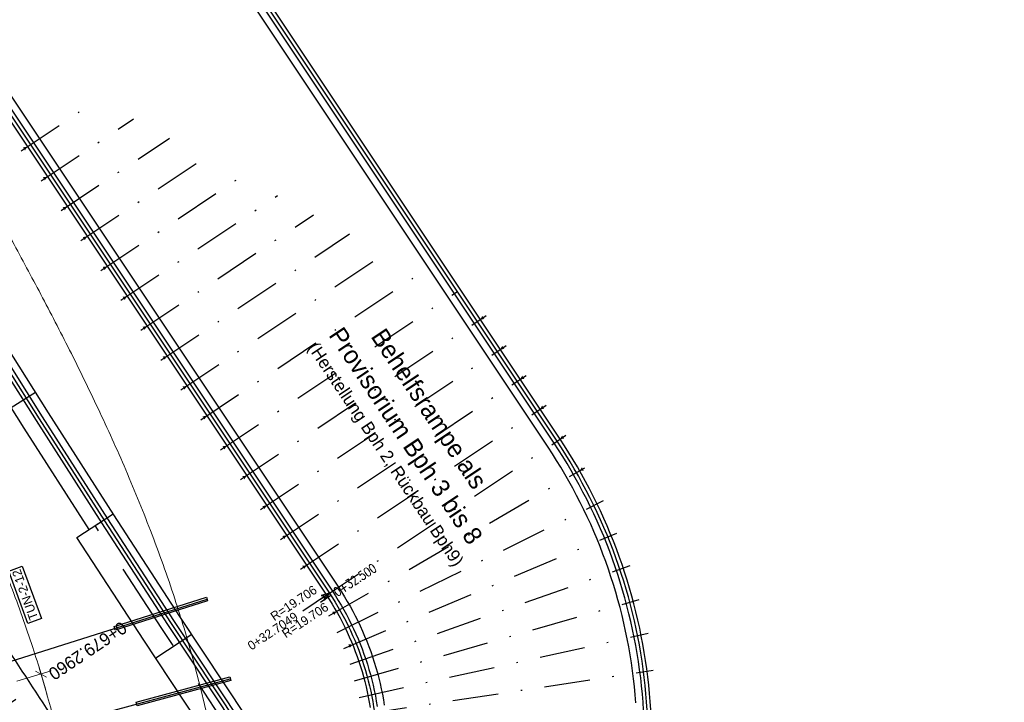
# Model space of a CAD drawing. Header units: metres. Extents: x 3458045 to 3462392, y 5482308 to 5484762.
# Tile 108 of 256: x 3459797 to 3459865, y 5483538 to 5483585. Entities that reach past the tile are written whole.
import ezdxf
from ezdxf.enums import TextEntityAlignment as Align

# ---------------------------------------------------------------- set-up
doc = ezdxf.new("R2010")
doc.units = ezdxf.units.M
for name, pattern in [('AUSGEZOGEN', [2, 1, 1]), ('STRICHPUNKT2', [12.7, 6.35, -3.175, 0, -3.175]), ('VERDECKT', [9.525, 6.35, -3.175])]:
    doc.linetypes.add(name, pattern=pattern)
doc.layers.get('0').update_dxf_attribs({"linetype": 'CONTINUOUS'})
for name, color, linetype in [('-SP_TEXT', 2, 'CONTINUOUS'), ('SP_AXIS', 7, 'CONTINUOUS'), ('SP_BAUGRUBE-ANKER', 211, 'AUSGEZOGEN'), ('SP_BAUGRUBE-VERBAU', 210, 'AUSGEZOGEN'), ('SP_BW5xx-StwRheinuferstraße', 7, 'CONTINUOUS'), ('SP_TEXT', 2, 'CONTINUOUS'), ('SP_Verbau', 212, 'CONTINUOUS'), ('SP_VERM', 1, 'CONTINUOUS'), ('T__AXIS', 3, 'CONTINUOUS')]:
    doc.layers.add(name, color=color, linetype=linetype)
doc.styles.add('K_ISOCP', font='k_isocp.shx')
doc.styles.add('SIMPLEX8', font='simplexd.shx', dxfattribs={"width": 0.8})
doc.linetypes.add('ZICKZACK', pattern='A,0.00254,-5.08,[131,ltypeshp.shx,S=5.08,R=0,X=-5.08,Y=0],-10.16,[131,ltypeshp.shx,S=5.08,R=180,X=5.08,Y=0],-5.08', length=20.32254)

# ---------------------------------------------------------------- blocks, each defined once
blk = doc.blocks.new('kmr_li')
at = {"color": 1, "linetype": 'Continuous'}
blk.add_line((0, 0), (0, 3.571), dxfattribs=at)
at = {"color": 1}
for p, q in [((0, 0), (-0.306, 0.907)), ((-0.306, 0.907), (0, 0.519)), ((0, 0), (0.306, 0.907)), ((0.306, 0.907), (0, 0.519))]:
    blk.add_line(p, q, dxfattribs=at)
at = {"color": 1, "linetype": 'Continuous', "style": 'K_ISOCP'}
blk.add_attdef('STATION', text='', height=1, rotation=270.0001, dxfattribs=at).set_placement((0, 4.404), align=Align.MIDDLE_RIGHT)
blk.add_attdef('PARAUL', text='', height=1, rotation=270.0001, dxfattribs=at).set_placement((-0.5, 1), align=Align.TOP_RIGHT)
blk.add_attdef('PARAOL', text='', height=1, rotation=270.0001, dxfattribs=at).set_placement((0.5, 1), align=Align.BOTTOM_RIGHT)
blk = doc.blocks.new('SOF_BEMSTR1')
at = {"color": 0, "linetype": 'ByBlock', "lineweight": -2}
for p, q in [((0, 20), (0, -8.5)), ((-5, 0), (5, 0)), ((3.535, 3.535), (-3.535, -3.535))]:
    blk.add_line(p, q, dxfattribs=at)
blk = doc.blocks.new('A$C288940E1')
at = {"layer": 'SP_Verbau'}
blk.add_line((0, 0), (-10.404, -4.692), dxfattribs=at)
blk.add_lwpolyline([(-10.435, -4.623), (-10.373, -4.76), (-6.905, -3.196), (-6.967, -3.059)], close=True, dxfattribs=at)
blk = doc.blocks.new('SOFI-PFV')
at = {"color": 0, "linetype": 'Continuous'}
blk.add_solid([(-0.0625, 0.125), (0.0625, 0.125), (0, 0)], dxfattribs=at)
blk = doc.blocks.new('kmr_i')
at = {"color": 1, "linetype": 'Continuous'}
blk.add_line((0, 0), (0, 1.416438), dxfattribs=at)
at = {"color": 1, "linetype": 'Continuous', "style": 'SIMPLEX8', "width": 0.8}
blk.add_attdef('STATION', text='', height=1, rotation=270.00005842, dxfattribs=at).set_placement((0, -0.50985), align=Align.MIDDLE_LEFT)

msp = doc.modelspace()

# ---------------------------------------------------------------- linework, layer by layer
at = {"layer": 'SP_AXIS'}
msp.add_lwpolyline([(3459960.261, 5483335.525), (3459897.6578, 5483409.3092, -0.0002745), (3459888.5671, 5483420.0314, -0.0008234), (3459879.5, 5483430.7736, -0.0013723), (3459870.4801, 5483441.5555, -0.0019212), (3459861.5315, 5483452.3965, -0.0024701), (3459852.6785, 5483463.3157, -0.003019), (3459843.9458, 5483474.3314, -0.0035679), (3459835.3591, 5483485.4612, -0.0004406), (3459834.3927, 5483486.7352, -0.0126207), (3459807.8943, 5483523.6332, -0.0004406), (3459806.9957, 5483524.956, -0.0035679), (3459799.1926, 5483536.6485, -0.003019), (3459791.5441, 5483548.4428, -0.0024701), (3459784.0256, 5483560.3204, -0.0019212), (3459776.6117, 5483572.2636, -0.0013723), (3459769.2766, 5483584.2553, -0.0008234), (3459761.9942, 5483596.2792, -0.0002745)], format="xyb", dxfattribs=at)
at = {"layer": 'SP_BAUGRUBE-ANKER', "linetype": 'STRICHPUNKT2', "ltscale": 0.5}
for p, q in [((3459796.9447, 5483576.1382), (3459802.2577, 5483579.6859)), ((3459798.333, 5483574.0591), (3459804.7636, 5483578.353)), ((3459799.7213, 5483571.98), (3459807.2694, 5483577.0202)), ((3459801.1096, 5483569.9009), (3459809.7753, 5483575.6874)), ((3459802.4979, 5483567.8218), (3459812.2812, 5483574.3545)), ((3459803.8862, 5483565.7427), (3459814.7871, 5483573.0217)), ((3459805.2745, 5483563.6636), (3459817.293, 5483571.6889)), ((3459806.6628, 5483561.5845), (3459819.7988, 5483570.356)), ((3459808.0511, 5483559.5054), (3459822.3047, 5483569.0232)), ((3459809.4394, 5483557.4263), (3459824.8106, 5483567.6904)), ((3459810.8277, 5483555.3473), (3459827.3165, 5483566.3575)), ((3459812.216, 5483553.2682), (3459829.3024, 5483564.6775)), ((3459813.6043, 5483551.1891), (3459830.6907, 5483562.5984)), ((3459814.9927, 5483549.11), (3459832.079, 5483560.5193)), ((3459816.381, 5483547.0309), (3459833.4673, 5483558.4402)), ((3459817.7693, 5483544.9518), (3459834.8556, 5483556.3611)), ((3459818.3563, 5483543.79), (3459836.1585, 5483554.085)), ((3459818.9391, 5483542.6366), (3459837.4607, 5483551.8102)), ((3459819.3906, 5483541.5314), (3459838.3867, 5483549.5494)), ((3459819.8414, 5483540.4277), (3459839.3115, 5483547.2915)), ((3459820.1496, 5483539.2739), (3459839.9445, 5483544.9328)), ((3459820.4571, 5483538.1225), (3459840.5761, 5483542.5787)), ((3459820.6168, 5483536.9388), (3459840.9137, 5483540.0052))]:
    msp.add_line(p, q, dxfattribs=at)
at = {"layer": 'SP_BAUGRUBE-VERBAU'}
for points in [[(3459840.2558, 5483537.2252), (3459840.218, 5483537.7908), (3459840.1716, 5483538.3559), (3459840.1167, 5483538.9202), (3459840.0532, 5483539.4835), (3459839.9813, 5483540.0459), (3459839.9008, 5483540.6071), (3459839.8119, 5483541.167), (3459839.7145, 5483541.7255), (3459839.6087, 5483542.2825), (3459839.4945, 5483542.8378), (3459839.3719, 5483543.3914), (3459839.2409, 5483543.943), (3459839.1017, 5483544.4926), (3459838.9541, 5483545.04), (3459838.7982, 5483545.5851), (3459838.6342, 5483546.1277), (3459838.4619, 5483546.6679), (3459838.2816, 5483547.2054), (3459838.0931, 5483547.7401), (3459837.8965, 5483548.2718), (3459837.6919, 5483548.8006), (3459837.4794, 5483549.3262), (3459837.2589, 5483549.8485), (3459837.0306, 5483550.3674), (3459836.7945, 5483550.8828), (3459836.5505, 5483551.3946), (3459836.2989, 5483551.9027), (3459836.0396, 5483552.4069), (3459835.7728, 5483552.9071), (3459835.4983, 5483553.4032), (3459835.2165, 5483553.8951), (3459834.9272, 5483554.3827), (3459834.6306, 5483554.8658), (3459834.3268, 5483555.3443), (3459834.0251, 5483555.804), (3459763.3696, 5483661.7494)], [(3459840.755, 5483537.2548), (3459840.7166, 5483537.828), (3459840.6696, 5483538.4006), (3459840.614, 5483538.9724), (3459840.5497, 5483539.5433), (3459840.4768, 5483540.1131), (3459840.3952, 5483540.6818), (3459840.3051, 5483541.2492), (3459840.2064, 5483541.8152), (3459840.0992, 5483542.3796), (3459839.9835, 5483542.9423), (3459839.8592, 5483543.5032), (3459839.7265, 5483544.0622), (3459839.5854, 5483544.6191), (3459839.4359, 5483545.1737), (3459839.2779, 5483545.7261), (3459839.1117, 5483546.276), (3459838.9372, 5483546.8234), (3459838.7544, 5483547.368), (3459838.5634, 5483547.9099), (3459838.3642, 5483548.4487), (3459838.1569, 5483548.9845), (3459837.9415, 5483549.5171), (3459837.7181, 5483550.0464), (3459837.4867, 5483550.5723), (3459837.2474, 5483551.0946), (3459837.0003, 5483551.6132), (3459836.7453, 5483552.128), (3459836.4825, 5483552.6389), (3459836.2121, 5483553.1458), (3459835.934, 5483553.6485), (3459835.6484, 5483554.1469), (3459835.3553, 5483554.641), (3459835.0547, 5483555.1306), (3459834.7469, 5483555.6155), (3459834.4422, 5483556.0799), (3459763.8067, 5483661.9952)], [(3459839.7194, 5483537.7537), (3459839.6736, 5483538.3112), (3459839.6194, 5483538.868), (3459839.5568, 5483539.4238), (3459839.4858, 5483539.9787), (3459839.4064, 5483540.5324), (3459839.3187, 5483541.0849), (3459839.2226, 5483541.6359), (3459839.1182, 5483542.1855), (3459839.0055, 5483542.7334), (3459838.8845, 5483543.2796), (3459838.7553, 5483543.8238), (3459838.6179, 5483544.3661), (3459838.4723, 5483544.9062), (3459838.3185, 5483545.444), (3459838.1567, 5483545.9794), (3459837.9867, 5483546.5124), (3459837.8087, 5483547.0427), (3459837.6228, 5483547.5703), (3459837.4288, 5483548.0949), (3459837.227, 5483548.6166), (3459837.0173, 5483549.1352), (3459836.7998, 5483549.6506), (3459836.5745, 5483550.1626), (3459836.3415, 5483550.6711), (3459836.1008, 5483551.1761), (3459835.8525, 5483551.6774), (3459835.5967, 5483552.1748), (3459835.3334, 5483552.6684), (3459835.0626, 5483553.1579), (3459834.7845, 5483553.6432), (3459834.4991, 5483554.1243), (3459834.2064, 5483554.601), (3459833.9067, 5483555.0732), (3459833.6081, 5483555.5281), (3459762.9536, 5483661.472)], [(3459746.113, 5483655.1013), (3459819.0168, 5483545.7848), (3459819.233, 5483545.4539), (3459819.4378, 5483545.1271), (3459819.6365, 5483544.7965), (3459819.8288, 5483544.4622), (3459820.0149, 5483544.1243), (3459820.1945, 5483543.783), (3459820.3677, 5483543.4384), (3459820.5343, 5483543.0905), (3459820.6943, 5483542.7396), (3459820.8477, 5483542.3858), (3459820.9944, 5483542.0291), (3459821.1344, 5483541.6696), (3459821.2675, 5483541.3077), (3459821.3938, 5483540.9432), (3459821.5132, 5483540.5765), (3459821.6257, 5483540.2076), (3459821.7312, 5483539.8366), (3459821.8297, 5483539.4637), (3459821.9211, 5483539.089), (3459822.0054, 5483538.7126), (3459822.0827, 5483538.3348), (3459822.1528, 5483537.9555), (3459822.2157, 5483537.575)], [(3459745.5068, 5483654.208), (3459818.1822, 5483545.2339), (3459818.3907, 5483544.9148), (3459818.5855, 5483544.604), (3459818.7744, 5483544.2895), (3459818.9574, 5483543.9716), (3459819.1343, 5483543.6502), (3459819.3052, 5483543.3256), (3459819.4699, 5483542.9978), (3459819.6284, 5483542.667), (3459819.7806, 5483542.3333), (3459819.9265, 5483541.9967), (3459820.066, 5483541.6574), (3459820.1991, 5483541.3156), (3459820.3257, 5483540.9713), (3459820.4459, 5483540.6247), (3459820.5594, 5483540.2759), (3459820.6664, 5483539.925), (3459820.7667, 5483539.5722), (3459820.8604, 5483539.2175), (3459820.9473, 5483538.8611), (3459821.0276, 5483538.5031), (3459821.101, 5483538.1437), (3459821.1677, 5483537.783), (3459821.2276, 5483537.4211)], [(3459745.8099, 5483654.6547), (3459818.5995, 5483545.5094), (3459818.8119, 5483545.1843), (3459819.0117, 5483544.8655), (3459819.2055, 5483544.543), (3459819.3931, 5483544.2169), (3459819.5746, 5483543.8873), (3459819.7498, 5483543.5543), (3459819.9188, 5483543.2181), (3459820.0813, 5483542.8788), (3459820.2375, 5483542.5364), (3459820.3871, 5483542.1912), (3459820.5302, 5483541.8432), (3459820.6667, 5483541.4926), (3459820.7966, 5483541.1395), (3459820.9198, 5483540.784), (3459821.0363, 5483540.4262), (3459821.146, 5483540.0663), (3459821.249, 5483539.7044), (3459821.345, 5483539.3406), (3459821.4342, 5483538.975), (3459821.5165, 5483538.6079), (3459821.5918, 5483538.2393), (3459821.6602, 5483537.8693), (3459821.7216, 5483537.498)]]:
    msp.add_lwpolyline(points, dxfattribs=at)
at = {"layer": 'SP_BAUGRUBE-VERBAU', "linetype": 'ZICKZACK', "ltscale": 0.2, "flags": 128}
for points in [[(3459857.1558, 5483473.3358), (3459854.8203, 5483476.1552), (3459854.3599, 5483476.7169), (3459853.9102, 5483477.2779), (3459853.4666, 5483477.8436), (3459853.029, 5483478.414), (3459852.5975, 5483478.989), (3459852.1722, 5483479.5686), (3459851.7531, 5483480.1528), (3459851.3403, 5483480.7414), (3459850.9338, 5483481.3344), (3459850.5336, 5483481.9316), (3459850.1399, 5483482.5332), (3459849.7526, 5483483.1389), (3459849.3719, 5483483.7487), (3459848.9976, 5483484.3625), (3459848.63, 5483484.9803), (3459848.2689, 5483485.602), (3459847.9146, 5483486.2276), (3459847.5669, 5483486.8569), (3459847.226, 5483487.4898), (3459846.8919, 5483488.1264), (3459846.5646, 5483488.7665), (3459846.2442, 5483489.4101), (3459845.9306, 5483490.057), (3459845.624, 5483490.7073), (3459845.3244, 5483491.3608), (3459845.0317, 5483492.0175), (3459844.7462, 5483492.6772), (3459844.4676, 5483493.34), (3459844.1962, 5483494.0057), (3459843.9319, 5483494.6743), (3459843.6748, 5483495.3457), (3459843.4248, 5483496.0198), (3459843.1821, 5483496.6965), (3459842.9467, 5483497.3758), (3459842.7185, 5483498.0575), (3459842.4976, 5483498.7417), (3459842.284, 5483499.4282), (3459842.0778, 5483500.1169), (3459841.8789, 5483500.8078), (3459841.6875, 5483501.5007), (3459841.5035, 5483502.1957), (3459841.3269, 5483502.8926), (3459841.1578, 5483503.5914), (3459840.9961, 5483504.2919), (3459840.842, 5483504.9941), (3459840.6953, 5483505.6979), (3459840.5562, 5483506.4033), (3459840.4247, 5483507.1101), (3459840.3007, 5483507.8182), (3459840.1843, 5483508.5277), (3459840.0755, 5483509.2383), (3459839.9743, 5483509.9501), (3459839.8806, 5483510.6629), (3459839.7947, 5483511.3766), (3459839.7163, 5483512.0913), (3459839.6456, 5483512.8067), (3459839.5826, 5483513.5229), (3459839.5272, 5483514.2397), (3459839.4795, 5483514.957), (3459839.4394, 5483515.6748), (3459839.4071, 5483516.393), (3459839.3824, 5483517.1115), (3459839.3654, 5483517.8303), (3459839.356, 5483518.5491), (3459839.3544, 5483519.2681), (3459839.3604, 5483519.987), (3459839.3742, 5483520.7058), (3459839.3956, 5483521.4244), (3459839.4247, 5483522.1427), (3459839.4614, 5483522.8607), (3459839.5059, 5483523.5783), (3459839.558, 5483524.2953), (3459839.6178, 5483525.0117), (3459839.6852, 5483525.7275), (3459839.7603, 5483526.4425), (3459839.843, 5483527.1567), (3459839.9334, 5483527.8699), (3459840.0314, 5483528.5823), (3459840.1364, 5483529.2907), (3459840.2163, 5483529.8381), (3459840.2901, 5483530.404), (3459840.3554, 5483530.971), (3459840.4121, 5483531.5389), (3459840.4602, 5483532.1076), (3459840.4997, 5483532.6769), (3459840.5306, 5483533.2468), (3459840.5529, 5483533.8171), (3459840.5665, 5483534.3877), (3459840.5716, 5483534.9584), (3459840.568, 5483535.5291), (3459840.5557, 5483536.0997), (3459840.5349, 5483536.67), (3459840.5054, 5483537.24), (3459840.4673, 5483537.8094), (3459840.4206, 5483538.3782), (3459840.3653, 5483538.9463), (3459840.3015, 5483539.5134), (3459840.229, 5483540.0795), (3459840.148, 5483540.6445), (3459840.0585, 5483541.2081), (3459839.9605, 5483541.7704), (3459839.854, 5483542.331), (3459839.739, 5483542.8901), (3459839.6156, 5483543.4473), (3459839.4837, 5483544.0026), (3459839.3435, 5483544.5558), (3459839.195, 5483545.1068), (3459839.0381, 5483545.6556), (3459838.8729, 5483546.2019), (3459838.6996, 5483546.7456), (3459838.518, 5483547.2867), (3459838.3282, 5483547.825), (3459838.1304, 5483548.3603), (3459837.9244, 5483548.8926), (3459837.7105, 5483549.4217), (3459837.4885, 5483549.9475), (3459837.2587, 5483550.4698), (3459837.0209, 5483550.9887), (3459836.7754, 5483551.5039), (3459836.5221, 5483552.0153), (3459836.2611, 5483552.5229), (3459835.9924, 5483553.0264), (3459835.7162, 5483553.5258), (3459835.4324, 5483554.021), (3459835.1412, 5483554.5119), (3459834.8426, 5483554.9982), (3459834.5368, 5483555.4799), (3459834.2336, 5483555.9419), (3459763.5882, 5483661.8723)], [(3459745.6584, 5483654.4313), (3459818.3908, 5483545.3716), (3459818.6013, 5483545.0496), (3459818.7986, 5483544.7347), (3459818.99, 5483544.4163), (3459819.1753, 5483544.0942), (3459819.3545, 5483543.7688), (3459819.5275, 5483543.44), (3459819.6943, 5483543.108), (3459819.8548, 5483542.7729), (3459820.009, 5483542.4348), (3459820.1568, 5483542.0939), (3459820.2981, 5483541.7503), (3459820.4329, 5483541.4041), (3459820.5612, 5483541.0554), (3459820.6829, 5483540.7043), (3459820.7979, 5483540.351), (3459820.9062, 5483539.9956), (3459821.0078, 5483539.6383), (3459821.1027, 5483539.279), (3459821.1908, 5483538.9181), (3459821.272, 5483538.5555), (3459821.3464, 5483538.1915), (3459821.414, 5483537.8261), (3459821.4746, 5483537.4596), (3459821.5283, 5483537.0919), (3459821.5751, 5483536.7233), (3459821.6149, 5483536.3539), (3459821.6477, 5483535.9838), (3459821.6735, 5483535.6132), (3459821.6924, 5483535.2421), (3459821.7042, 5483534.8708), (3459821.7091, 5483534.4992), (3459821.7069, 5483534.1277), (3459821.6978, 5483533.7563), (3459821.6816, 5483533.3851), (3459821.6585, 5483533.0143), (3459821.6283, 5483532.6439), (3459821.5912, 5483532.2742), (3459821.5471, 5483531.9053), (3459821.4961, 5483531.5373), (3459821.4381, 5483531.1703), (3459821.3732, 5483530.8045), (3459821.3015, 5483530.4399), (3459821.2228, 5483530.0768), (3459821.1374, 5483529.7152), (3459821.0451, 5483529.3553), (3459820.9461, 5483528.9972), (3459820.8403, 5483528.641), (3459820.7279, 5483528.2869), (3459820.6088, 5483527.935), (3459820.483, 5483527.5853), (3459820.3507, 5483527.2381), (3459820.2119, 5483526.8935), (3459820.0666, 5483526.5515), (3459819.9149, 5483526.2124), (3459819.7568, 5483525.8761), (3459819.5924, 5483525.5429), (3459819.4218, 5483525.2129), (3459819.2449, 5483524.8861), (3459819.0619, 5483524.5628), (3459818.8729, 5483524.2429), (3459818.6779, 5483523.9267), (3459818.4769, 5483523.6142), (3459818.2701, 5483523.3055), (3459818.0575, 5483523.0008), (3459817.8392, 5483522.7001), (3459817.6152, 5483522.4037), (3459817.3857, 5483522.1115), (3459817.1508, 5483521.8237), (3459816.9104, 5483521.5403), (3459816.6648, 5483521.2616), (3459816.4139, 5483520.9875), (3459816.158, 5483520.7182), (3459815.8969, 5483520.4538), (3459815.631, 5483520.1943), (3459815.3602, 5483519.9399), (3459815.0847, 5483519.6907), (3459814.8045, 5483519.4467), (3459814.5197, 5483519.208), (3459814.2305, 5483518.9747), (3459813.937, 5483518.7469), (3459813.6392, 5483518.5248), (3459813.3373, 5483518.3082), (3459813.0313, 5483518.0974), (3459812.7214, 5483517.8924), (3459812.4078, 5483517.6933), (3459812.0904, 5483517.5001), (3459811.7694, 5483517.3129), (3459811.445, 5483517.1319), (3459811.1172, 5483516.9569), (3459810.7862, 5483516.7882), (3459810.452, 5483516.6258), (3459810.1148, 5483516.4697), (3459809.7748, 5483516.32), (3459809.432, 5483516.1767), (3459809.0865, 5483516.0399), (3459808.7386, 5483515.9096), (3459808.3882, 5483515.7859), (3459808.0356, 5483515.6689), (3459807.6808, 5483515.5585), (3459807.324, 5483515.4548), (3459806.9653, 5483515.3579), (3459806.6049, 5483515.2678), (3459806.2428, 5483515.1844), (3459805.8792, 5483515.108), (3459805.5143, 5483515.0383), (3459805.1481, 5483514.9756), (3459804.7807, 5483514.9198), (3459804.4124, 5483514.8709), (3459804.0432, 5483514.829), (3459803.6733, 5483514.7941), (3459803.3028, 5483514.7661), (3459802.9319, 5483514.7451), (3459802.5606, 5483514.7311), (3459802.1891, 5483514.7241), (3459801.8176, 5483514.7242), (3459801.4461, 5483514.7312), (3459801.0748, 5483514.7452), (3459800.7039, 5483514.7663), (3459800.3334, 5483514.7943), (3459799.9635, 5483514.8293), (3459799.5943, 5483514.8713), (3459799.226, 5483514.9202), (3459798.8587, 5483514.976), (3459798.4925, 5483515.0388), (3459798.1275, 5483515.1085), (3459797.7639, 5483515.185), (3459797.4019, 5483515.2684), (3459797.0414, 5483515.3586), (3459796.6828, 5483515.4556), (3459796.326, 5483515.5593), (3459795.9712, 5483515.6697), (3459795.6186, 5483515.7868), (3459795.2683, 5483515.9105), (3459794.9203, 5483516.0408), (3459794.9048, 5483516.047)]]:
    msp.add_lwpolyline(points, dxfattribs=at)
at = {"layer": 'SP_BW5xx-StwRheinuferstraße', "color": 96, "flags": 128}
for points in [[(3459801.6698, 5483549.7959), (3459797.1603, 5483556.8366), (3459792.6514, 5483563.9744), (3459788.182, 5483571.1361), (3459783.7463, 5483578.3178), (3459779.3388, 5483585.5159), (3459774.9537, 5483592.7266), (3459770.5851, 5483599.9465), (3459766.2275, 5483607.1717), (3459762.8097, 5483612.8464), (3459760.2388, 5483617.1121), (3459757.6589, 5483621.3699), (3459755.0601, 5483625.6134), (3459752.4327, 5483629.8365), (3459749.7668, 5483634.0326), (3459749.0589, 5483635.1182)], [(3459864.9693, 5483465.9669), (3459862.8511, 5483468.2651), (3459860.5706, 5483470.8572), (3459858.3497, 5483473.5022), (3459857.1365, 5483475.001), (3459851.9054, 5483481.6138), (3459846.737, 5483488.2761), (3459841.632, 5483494.9872), (3459836.5909, 5483501.7464), (3459831.6141, 5483508.5531), (3459826.7021, 5483515.4066), (3459821.8552, 5483522.3065), (3459817.0734, 5483529.2529), (3459816.9416, 5483529.4464), (3459812.2266, 5483536.4386), (3459807.5729, 5483543.4709), (3459802.9745, 5483550.54), (3459798.4259, 5483557.6417), (3459793.9217, 5483564.7721), (3459789.4563, 5483571.9273), (3459785.0241, 5483579.1036), (3459780.6192, 5483586.2972)], [(3459865.337, 5483466.3057), (3459863.2227, 5483468.5997), (3459860.9498, 5483471.1831), (3459858.7355, 5483473.8203), (3459857.5269, 5483475.3134), (3459852.299, 5483481.9221), (3459847.1335, 5483488.5807), (3459842.0314, 5483495.288), (3459836.9931, 5483502.0434), (3459832.0191, 5483508.8463), (3459827.1098, 5483515.696), (3459822.2657, 5483522.5919), (3459817.4859, 5483529.5354), (3459817.3555, 5483529.7269), (3459812.6423, 5483536.7164), (3459807.9909, 5483543.7452), (3459803.3946, 5483550.8111), (3459798.8478, 5483557.91), (3459794.3452, 5483565.0379), (3459789.8811, 5483572.191), (3459785.45, 5483579.3655), (3459781.0461, 5483586.5577)], [(3459864.6016, 5483465.628), (3459862.4796, 5483467.9305), (3459860.1914, 5483470.5312), (3459857.9639, 5483473.1841), (3459856.7461, 5483474.6886), (3459851.5118, 5483481.3054), (3459846.3405, 5483487.9715), (3459841.2326, 5483494.6864), (3459836.1887, 5483501.4494), (3459831.2091, 5483508.2599), (3459826.2943, 5483515.1173), (3459821.4447, 5483522.021), (3459816.6608, 5483528.9704), (3459816.5277, 5483529.1658), (3459811.8108, 5483536.1609), (3459807.1548, 5483543.1966), (3459802.5544, 5483550.2688), (3459798.004, 5483557.3733), (3459793.4983, 5483564.5062), (3459789.0315, 5483571.6636), (3459784.5982, 5483578.8417), (3459780.1924, 5483586.0368)], [(3459863.131, 5483464.2726), (3459860.9932, 5483466.5921), (3459858.6746, 5483469.2275), (3459856.4206, 5483471.9118), (3459855.1845, 5483473.439), (3459849.9374, 5483480.072), (3459844.7545, 5483486.7531), (3459839.6351, 5483493.4831), (3459834.5798, 5483500.2613), (3459829.589, 5483507.0871), (3459824.6631, 5483513.9599), (3459819.8027, 5483520.8791), (3459815.0107, 5483527.8403), (3459814.8721, 5483528.0437), (3459810.1477, 5483535.0499), (3459805.4826, 5483542.0995), (3459800.831, 5483549.2503), (3459803.3463, 5483550.8864)]]:
    msp.add_lwpolyline(points, dxfattribs=at)
at = {"layer": 'SP_BW5xx-StwRheinuferstraße', "color": 96}
msp.add_lwpolyline([(3459864.7855, 5483465.7975), (3459862.6653, 5483468.0978), (3459860.381, 5483470.6942), (3459858.1568, 5483473.3432), (3459856.9413, 5483474.8448), (3459851.7086, 5483481.4596), (3459846.5388, 5483488.1238), (3459841.4323, 5483494.8368), (3459836.3898, 5483501.5979), (3459831.4116, 5483508.4065), (3459826.4982, 5483515.2619), (3459821.65, 5483522.1637), (3459816.8671, 5483529.1116), (3459816.7346, 5483529.3061), (3459812.0187, 5483536.2998), (3459807.3639, 5483543.3338), (3459802.7644, 5483550.4044), (3459798.215, 5483557.5075), (3459793.71, 5483564.6391), (3459789.2439, 5483571.7954), (3459784.8111, 5483578.9726), (3459780.4058, 5483586.167)], dxfattribs=at)
at = {"layer": 'SP_BW5xx-StwRheinuferstraße', "color": 96, "ltscale": 0.1, "flags": 128}
for points in [[(3459797.949, 5483559.3329), (3459796.2581, 5483558.2648)], [(3459808.8231, 5483542.4985), (3459806.3163, 5483540.8396)]]:
    msp.add_lwpolyline(points, dxfattribs=at)
at = {"layer": 'SP_BW5xx-StwRheinuferstraße', "color": 96, "linetype": 'VERDECKT', "ltscale": 2, "flags": 128}
msp.add_lwpolyline([(3459802.0887, 5483550.0683), (3459802.508, 5483550.3411)], dxfattribs=at)
at = {"layer": 'SP_BW5xx-StwRheinuferstraße', "color": 96, "linetype": 'VERDECKT', "flags": 128}
msp.add_lwpolyline([(3459864.234, 5483465.2892), (3459862.108, 5483467.5959), (3459859.8122, 5483470.2053), (3459857.5781, 5483472.866), (3459856.3557, 5483474.3762), (3459851.1182, 5483480.9971), (3459845.944, 5483487.6669), (3459840.8333, 5483494.3855), (3459835.7865, 5483501.1523), (3459830.8041, 5483507.9667), (3459825.8865, 5483514.8279), (3459821.0342, 5483521.7355), (3459816.2483, 5483528.6879), (3459816.1138, 5483528.8853), (3459811.395, 5483535.8832), (3459806.7368, 5483542.9223), (3459802.1343, 5483549.9976), (3459802.0889, 5483550.0685)], dxfattribs=at)
at = {"layer": 'SP_TEXT', "color": 1, "lineweight": 25}
msp.add_lwpolyline([(3459798.3576, 5483543.5989), (3459797.418, 5483543.2551), (3459796.086, 5483546.8964), (3459797.0256, 5483547.2401)], close=True, dxfattribs=at)
at = {"layer": 'SP_VERM', "color": 1, "linetype": 'AUSGEZOGEN', "lineweight": 0}
msp.add_line((3459798.4087, 5483539.4897), (3459798.7655, 5483538.2873), dxfattribs=at)
at = {"layer": 'SP_VERM', "color": 3, "linetype": 'AUSGEZOGEN', "lineweight": 0}
msp.add_lwpolyline([(3459801.977, 5483408.4947, -0.245021), (3459793.3526, 5483434.7418, -0.0048267), (3459793.4594, 5483435.3532, -0.0102194), (3459793.8122, 5483437.0584, -0.0072994), (3459794.2881, 5483439.0125, -0.0043796), (3459794.8749, 5483441.199, -0.0014599), (3459795.5556, 5483443.6218), (3459805.6314, 5483479.2193, 0.0010135), (3459806.683, 5483482.9536, 0.0030406), (3459807.7542, 5483486.8795, 0.0050678), (3459808.805, 5483490.9921, 0.0070949), (3459809.7947, 5483495.2998, 0.0091222), (3459810.6779, 5483499.8093, 0.0111495), (3459811.4042, 5483504.524, 0.0096243), (3459811.8114, 5483508.176, 0.0966281), (3459808.2807, 5483542.9368, 0.005752), (3459807.6343, 5483544.986, 0.0123927), (3459805.9452, 5483549.726, 0.0104385), (3459804.1096, 5483554.2166, 0.0084844), (3459802.1751, 5483558.4808, 0.0065303), (3459800.1878, 5483562.5335, 0.0045764), (3459798.1887, 5483566.391, 0.0026224), (3459796.2142, 5483570.0705, 0.0020689), (3459793.7424, 5483574.5815, 0.0020689)], format="xyb", dxfattribs=at)
at = {"layer": 'SP_VERM', "color": 1, "linetype": 'AUSGEZOGEN', "lineweight": 0}
msp.add_lwpolyline([(3459798.3384, 5483539.7328, 0.0000603), (3459798.3327, 5483539.7515, 0.0058171), (3459797.7564, 5483541.5911, 0.0125278), (3459796.2363, 5483545.8773, 0.0105457), (3459794.5612, 5483549.9874, 0.0085637), (3459792.7726, 5483553.9372, 0.0065817), (3459790.9101, 5483557.7392, 0.0045998), (3459789.0102, 5483561.4076, 0.0026179), (3459787.106, 5483564.9579, 0.0020747), (3459784.6698, 5483569.4063)], format="xyb", dxfattribs=at)
for start, end in [(16.78532, 16.847386), (16.654009, 16.723254), (16.529877, 16.654009), (8.30622, 16.591943), (16.529877, 16.591943)]:
    msp.add_arc((3459720.9722, 5483516.508), 80.7747, start, end, dxfattribs=at)

# ---------------------------------------------------------------- block references
at = {"layer": 'SP_AXIS', "color": 0}
ref = msp.add_blockref('kmr_li', (3459786.2052, 5483531.0326), dxfattribs=dict(at, xscale=3.500000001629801, yscale=3.500000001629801, zscale=3.500000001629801, rotation=303.8933291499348))
ref.add_attrib('STATION', '0+679.2960', dxfattribs={"layer": '0', "color": 1, "linetype": 'Continuous', "height": 0.875, "rotation": 213.893388, "style": 'K_ISOCP'}).set_placement((3459799.0001, 5483539.6283), align=Align.MIDDLE_RIGHT)
ref.add_attrib('PARAOL', 'R=-700.0000', dxfattribs={"layer": '0', "color": 1, "linetype": 'Continuous', "height": 0.875, "rotation": 213.893388, "style": 'K_ISOCP'}).set_placement((3459790.0863, 5483531.5317), align=Align.BOTTOM_RIGHT)
ref.add_attrib('PARAUL', 'A=200.0000', dxfattribs={"layer": '0', "color": 1, "linetype": 'Continuous', "height": 0.875, "rotation": 213.893388, "style": 'K_ISOCP'}).set_placement((3459788.1346, 5483534.437), align=Align.TOP_RIGHT)
at = {"layer": 'SP_BAUGRUBE-ANKER', "linetype": 'STRICHPUNKT2', "ltscale": 0.5, "yscale": 2.109375, "zscale": 2.109375}
for p, xscale, rotation in [((3459797.3606, 5483576.4159), 2.109375, 123.7328268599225), ((3459798.7489, 5483574.3368), 2.109375, 123.7328268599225), ((3459800.1372, 5483572.2577), 2.109375, 123.7328268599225), ((3459801.5255, 5483570.1786), 2.109375, 123.7328268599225), ((3459802.9138, 5483568.0995), 2.109375, 123.7328268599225), ((3459804.3021, 5483566.0204), 2.109375, 123.7328268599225), ((3459828.8866, 5483564.3998), -2.109375, 303.7328267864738), ((3459805.6904, 5483563.9413), 2.109375, 123.7328268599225), ((3459830.2749, 5483562.3207), -2.109375, 303.7328267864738), ((3459807.0787, 5483561.8622), 2.109375, 123.7328268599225), ((3459831.6632, 5483560.2417), -2.109375, 303.7328267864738), ((3459808.467, 5483559.7831), 2.109375, 123.7328268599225), ((3459833.0515, 5483558.1626), -2.109375, 303.7328267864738), ((3459809.8553, 5483557.704), 2.109375, 123.7328268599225), ((3459834.4398, 5483556.0835), -2.109375, 303.7328267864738), ((3459835.802, 5483553.8789), -2.109375, 300.552405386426)]:
    msp.add_blockref('SOFI-PFV', p, dxfattribs=dict(at, xscale=xscale, rotation=rotation))
at = {"layer": 'SP_BAUGRUBE-ANKER'}
for name, p, xscale, yscale, zscale, rotation in [('SOFI-PFV', (3459812.6319, 5483553.5459), 2.109375, 2.109375, 2.109375, 123.7328268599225), ('SOFI-PFV', (3459814.0202, 5483551.4668), 2.109375, 2.109375, 2.109375, 123.7328268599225), ('A$C288940E1', (3459790.5931, 5483538.856), -1.772319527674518, 1.772319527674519, 1.772319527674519, 41.83237034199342), ('SOFI-PFV', (3459815.4085, 5483549.3877), 2.109375, 2.109375, 2.109375, 123.7328268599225), ('SOFI-PFV', (3459816.7968, 5483547.3086), 2.109375, 2.109375, 2.109375, 123.7328268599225), ('A$C288940E1', (3459791.9612, 5483534.1622), -1.772319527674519, 1.772319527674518, 1.772319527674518, 39.33029779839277), ('SOFI-PFV', (3459818.1851, 5483545.2295), 2.109375, 2.109375, 2.109375, 123.7328268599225), ('SOFI-PFV', (3459818.8857, 5483544.0962), 2.109375, 2.109375, 2.109375, 121.8782167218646), ('SOFI-PFV', (3459820.0103, 5483541.793), 2.109375, 2.109375, 2.109375, 112.665510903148), ('A$C288940E1', (3459792.8157, 5483530.2004), -1.772319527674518, 1.772319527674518, 1.772319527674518, 34.41309594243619)]:
    msp.add_blockref(name, p, dxfattribs=dict(at, xscale=xscale, yscale=yscale, zscale=zscale, rotation=rotation))
at = {"layer": 'SP_BAUGRUBE-VERBAU', "xscale": 2.109375, "yscale": 2.109375, "zscale": 2.109375, "rotation": 123.7328268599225}
msp.add_blockref('SOFI-PFV', (3459811.2436, 5483555.625), dxfattribs=at)
at = {"layer": 'SP_VERM', "color": 1, "linetype": 'AUSGEZOGEN', "lineweight": 0, "xscale": 0.087500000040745, "yscale": 0.087500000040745, "zscale": 0.087500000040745, "rotation": 106.6229758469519}
msp.add_blockref('SOF_BEMSTR1', (3459798.3318, 5483539.7471), dxfattribs=at)
at = {"layer": 'T__AXIS', "color": 1, "xscale": 0.625, "yscale": 0.625, "zscale": 0.625}
for name, p, rotation, values in [('kmr_i', (3459818.5058, 5483545.1973), 123.1244981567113, {'STATION': '0+32.500'}), ('kmr_li', (3459818.393, 5483545.3683), 123.7200996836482, {'STATION': ' 0+32.7049', 'PARAOL': 'R=19.706', 'PARAUL': 'R=19.706'})]:
    msp.add_blockref(name, p, dxfattribs=dict(at, rotation=rotation)).add_auto_attribs(values)

# ---------------------------------------------------------------- texts
at = {"layer": '-SP_TEXT', "color": 2, "lineweight": 35, "style": 'K_ISOCP'}
msp.add_text('(Herstellung Bph 2, Rückbau Bph9)', height=0.875, rotation=303.699525, dxfattribs=at).set_placement((3459816.8607, 5483562.4542))
at = {"layer": 'SP_TEXT', "color": 3, "lineweight": 70, "style": 'K_ISOCP'}
for s, p in [('Provisorium Bph 3 bis 8', (3459818.3035, 5483563.3182)), ('Behelfsrampe als', (3459821.2354, 5483563.2274))]:
    msp.add_text(s, height=1.25, rotation=303.699525, dxfattribs=at).set_placement(p)
at = {"layer": 'SP_TEXT', "color": 1, "lineweight": 25, "style": 'K_ISOCP'}
msp.add_text('TUN-2-12', height=0.625, rotation=110.092677, dxfattribs=at).set_placement((3459798.1383, 5483543.6518))

doc.saveas('drawing.dxf')
